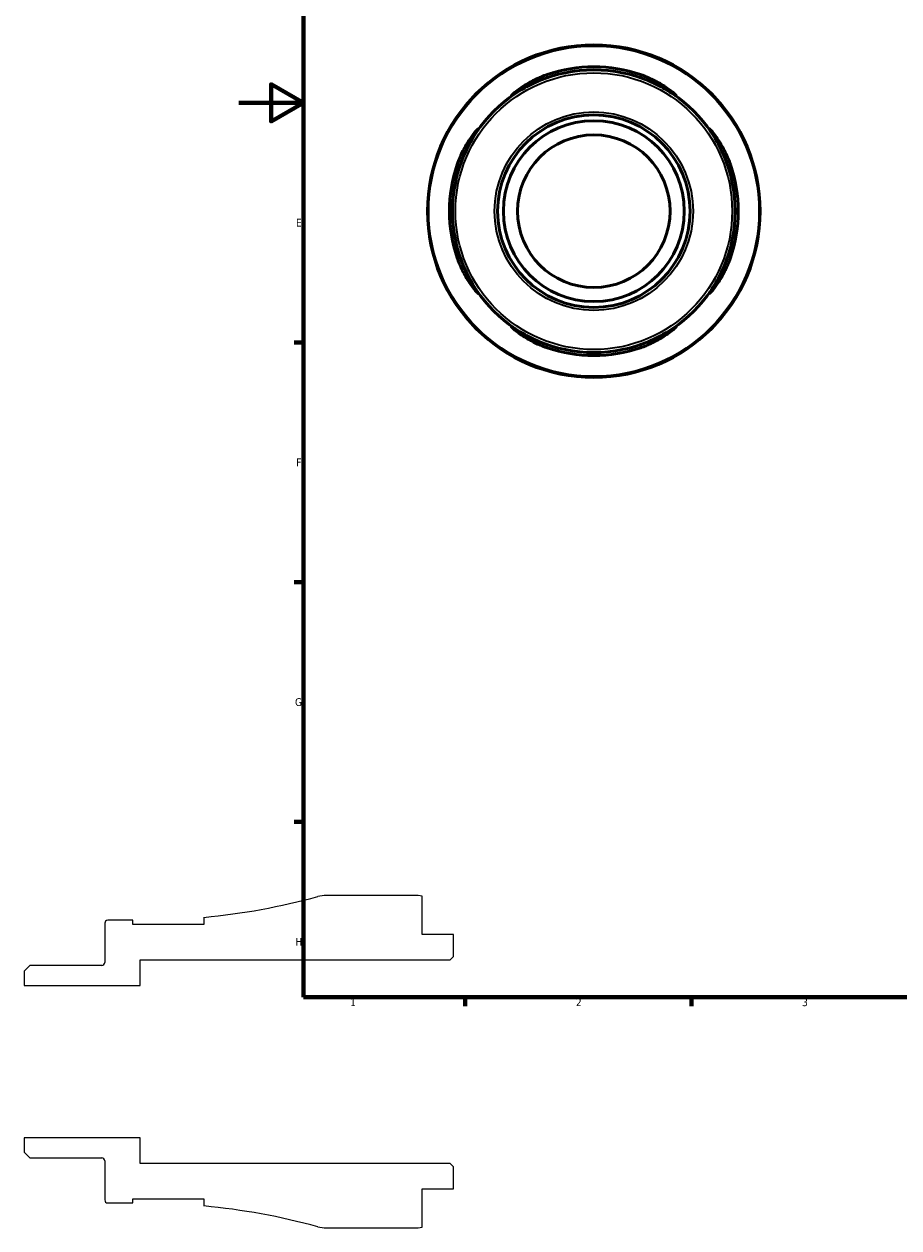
# Model space of a CAD drawing. Header units: millimetres. Extents: x -67 to 906, y -52 to 594.
# Tile 1 of 5: x -67 to 204, y -52 to 321. Entities that reach past the tile are written whole.
import ezdxf

# ---------------------------------------------------------------- set-up
doc = ezdxf.new("R2010")
doc.units = ezdxf.units.MM
for name, color, linetype, lineweight in [('Border (ANSI)', 7, 'Continuous', 70), ('Visible (ANSI)', 7, 'Continuous', 50), ('Visible Narrow (ANSI)', 7, 'Continuous', 35)]:
    doc.layers.add(name, color=color, linetype=linetype, lineweight=lineweight)
doc.styles.add('Note Text (ANSI)', font='tahoma.ttf')

# ---------------------------------------------------------------- blocks, each defined once
blk = doc.blocks.new('Borders Default Border')
at = {"layer": 'Border (ANSI)'}
for p, q in [((20, 222.75), (17.2, 222.75)), ((20, 148.5), (17.2, 148.5)), ((20, 74.25), (17.2, 74.25)), ((70.08, 20), (70.08, 17.2)), ((140.17, 20), (140.17, 17.2))]:
    blk.add_line(p, q, dxfattribs=at)
at = {"layer": 'Border (ANSI)', "flags": 128}
for points in [[(20, 20), (20, 574), (821, 574), (821, 20), (20, 20)], [(0, 297), (20, 297), (10, 302.77), (10, 291.23), (20, 297)]]:
    blk.add_lwpolyline(points, dxfattribs=at)
at = {"layer": 'Border (ANSI)', "color": 5, "true_color": 0x0000ff, "char_height": 2.4, "attachment_point": 7, "style": 'Note Text (ANSI)'}
for s, insert in [('E', (17.71, 258.68)), ('F', (17.78, 184.43)), ('G', (17.4, 110.13)), ('H', (17.53, 35.93)), ('1', (34.5, 17.2)), ('2', (104.4, 17.2)), ('3', (174.46, 17.15))]:
    blk.add_mtext(s, dxfattribs=dict(at, insert=insert))

msp = doc.modelspace()

# ---------------------------------------------------------------- linework, layer by layer
for p, q in [((54.37, 51.5), (27.16, 51.5)), ((56.8, 39.37), (56.8, 51.26)), ((-41.5, 42.85), (-41.5, 30.73)), ((-32.86, 43.78), (-40.58, 43.78)), ((-32.86, 42.51), (-32.86, 43.78)), ((-10.81, 42.51), (-32.86, 42.51)), ((-10.81, 44.71), (-10.81, 42.51)), ((66.5, 39.37), (56.8, 39.37)), ((66.5, 32.53), (66.5, 39.37)), ((-30.5, 23.62), (-30.5, 31.5)), ((-30.5, 31.5), (65.47, 31.5)), ((65.47, 31.5), (66.5, 32.53)), ((-64.71, 29.81), (-66.5, 28.02)), ((-66.5, 28.02), (-66.5, 23.62)), ((-42.43, 29.81), (-64.71, 29.81)), ((-66.5, 23.62), (-30.5, 23.62)), ((-30.5, -23.62), (-66.5, -23.62)), ((-66.5, -23.62), (-66.5, -28.02)), ((-30.5, -31.5), (-30.5, -23.62)), ((-66.5, -28.02), (-64.71, -29.81)), ((-64.71, -29.81), (-42.43, -29.81)), ((-41.5, -30.73), (-41.5, -42.85)), ((65.47, -31.5), (-30.5, -31.5)), ((66.5, -32.53), (65.47, -31.5)), ((66.5, -39.38), (66.5, -32.53)), ((56.8, -51.26), (56.8, -39.38)), ((56.8, -39.38), (66.5, -39.38)), ((-40.58, -43.78), (-32.86, -43.78)), ((-32.86, -43.78), (-32.86, -42.52)), ((-32.86, -42.52), (-10.81, -42.52)), ((-10.81, -42.52), (-10.81, -44.71)), ((27.16, -51.5), (54.37, -51.5))]:
    msp.add_line(p, q)
for centre, major_axis, start_param, end_param in [((-30.5, 252.5), (-201.37, -54.95), 1.398904, 1.570796), ((27.16, 41.2), (-10.3, 0), 4.712389, 4.978767), ((54.37, 39.37), (-11.88, 2.43), 4.712389, 4.913747), ((-40.58, 42.85), (-0.925, 0), 4.712389, 6.283185), ((-42.43, 30.73), (0, -0.925), 0, 1.570796), ((-42.43, -30.73), (0.925, 0), 0, 1.570796), ((-40.58, -42.85), (0, -0.925), 4.712389, 6.283185), ((-30.5, -252.5), (207.8, -19.69), 1.398904, 1.570796), ((27.16, -41.2), (9.94, -2.71), 4.712389, 4.978767), ((54.37, -39.38), (12.13, 0), 4.712389, 4.913747)]:
    msp.add_ellipse(centre, major_axis=major_axis, ratio=1, start_param=start_param, end_param=end_param)
at = {"layer": 'Visible (ANSI)'}
for radius in [51.5, 43.78, 29.81, 28.02, 23.62]:
    msp.add_circle((109.96, 263.43), radius, dxfattribs=at)
for start, end in [(71.0879, 108.9121), (161.0879, 198.9121), (341.0879, 18.9121), (251.0879, 288.9121)]:
    msp.add_arc((109.96, 263.43), 44.71, start, end, dxfattribs=at)
for points, knots in [([(88.65, 301.67), (87.82, 301.2), (87.07, 300.75), (85.76, 299.94), (85.23, 299.6), (84.61, 299.24), (84.47, 299.17), (84.43, 299.25), (84.54, 299.39), (85.1, 299.92), (85.62, 300.37), (87.18, 301.55), (88.34, 302.34), (90.9, 303.8), (92.29, 304.49), (94.33, 305.31), (94.9, 305.52), (95.47, 305.72)], [-3.152068, -3.152068, -3.152068, -3.152068, -2.801791, -2.801791, -2.42577, -2.42577, -2.130786, -2.130786, -1.826515, -1.826515, -1.431497, -1.431497, -0.908928, -0.908928, -0.426062, -0.426062, -0.243846, -0.243846, -0.243846, -0.243846]), ([(124.45, 305.72), (124.81, 305.6), (125.17, 305.46), (126.78, 304.85), (127.97, 304.31), (130.44, 303.03), (131.66, 302.27), (133.59, 300.93), (134.34, 300.33), (135.18, 299.59), (135.4, 299.37), (135.51, 299.17), (135.44, 299.18), (135.02, 299.4), (134.63, 299.64), (133.38, 300.43), (132.4, 301.03), (131.26, 301.67)], [-2.904456, -2.904456, -2.904456, -2.904456, -2.78905, -2.78905, -2.388178, -2.388178, -1.889818, -1.889818, -1.428741, -1.428741, -1.104934, -1.104934, -0.816316, -0.816316, -0.475407, -0.475407, 0, 0, 0, 0]), ([(67.67, 277.92), (67.79, 278.28), (67.92, 278.64), (68.53, 280.25), (69.08, 281.44), (70.36, 283.91), (71.12, 285.13), (72.46, 287.06), (73.06, 287.81), (73.8, 288.65), (74.02, 288.86), (74.21, 288.98), (74.21, 288.91), (73.99, 288.49), (73.74, 288.1), (72.96, 286.85), (72.35, 285.87), (71.72, 284.73)], [-2.904579, -2.904579, -2.904579, -2.904579, -2.78909, -2.78909, -2.388116, -2.388116, -1.889782, -1.889782, -1.428759, -1.428759, -1.104982, -1.104982, -0.816371, -0.816371, -0.475448, -0.475448, -0.000119, -0.000119, -0.000119, -0.000119]), ([(148.2, 284.73), (147.73, 285.57), (147.28, 286.32), (146.48, 287.62), (146.13, 288.16), (145.77, 288.77), (145.71, 288.92), (145.78, 288.96), (145.92, 288.84), (146.46, 288.28), (146.9, 287.76), (148.08, 286.2), (148.87, 285.05), (150.33, 282.48), (151.02, 281.09), (151.84, 279.06), (152.06, 278.49), (152.25, 277.92)], [-3.152067, -3.152067, -3.152067, -3.152067, -2.801752, -2.801752, -2.425746, -2.425746, -2.130774, -2.130774, -1.82651, -1.82651, -1.431497, -1.431497, -0.908928, -0.908928, -0.426061, -0.426061, -0.243846, -0.243846, -0.243846, -0.243846]), ([(71.72, 242.12), (72.18, 241.28), (72.64, 240.53), (73.44, 239.23), (73.78, 238.7), (74.14, 238.08), (74.21, 237.93), (74.14, 237.89), (74, 238.01), (73.46, 238.57), (73.02, 239.09), (71.84, 240.65), (71.05, 241.81), (69.58, 244.37), (68.9, 245.76), (68.07, 247.8), (67.86, 248.37), (67.67, 248.94)], [-3.152067, -3.152067, -3.152067, -3.152067, -2.801752, -2.801752, -2.425746, -2.425746, -2.130774, -2.130774, -1.82651, -1.82651, -1.431497, -1.431497, -0.908928, -0.908928, -0.426061, -0.426061, -0.243846, -0.243846, -0.243846, -0.243846]), ([(152.25, 248.94), (152.13, 248.57), (152, 248.21), (151.38, 246.61), (150.84, 245.41), (149.56, 242.95), (148.8, 241.73), (147.46, 239.79), (146.86, 239.04), (146.12, 238.2), (145.9, 237.99), (145.7, 237.88), (145.71, 237.95), (145.93, 238.36), (146.17, 238.75), (146.96, 240), (147.56, 240.98), (148.2, 242.12)], [-2.904579, -2.904579, -2.904579, -2.904579, -2.78909, -2.78909, -2.388116, -2.388116, -1.889782, -1.889782, -1.428759, -1.428759, -1.104982, -1.104982, -0.816371, -0.816371, -0.475448, -0.475448, -0.000119, -0.000119, -0.000119, -0.000119]), ([(95.47, 221.13), (95.11, 221.26), (94.74, 221.39), (93.14, 222), (91.95, 222.54), (89.48, 223.83), (88.26, 224.58), (86.32, 225.93), (85.57, 226.53), (84.74, 227.27), (84.52, 227.49), (84.41, 227.68), (84.48, 227.67), (84.9, 227.46), (85.28, 227.21), (86.54, 226.43), (87.51, 225.82), (88.65, 225.19)], [-2.904579, -2.904579, -2.904579, -2.904579, -2.78909, -2.78909, -2.388116, -2.388116, -1.889782, -1.889782, -1.428759, -1.428759, -1.104982, -1.104982, -0.816371, -0.816371, -0.475448, -0.475448, -0.000119, -0.000119, -0.000119, -0.000119]), ([(131.26, 225.19), (132.1, 225.65), (132.85, 226.1), (134.16, 226.91), (134.69, 227.25), (135.3, 227.61), (135.45, 227.68), (135.49, 227.61), (135.37, 227.47), (134.81, 226.93), (134.29, 226.49), (132.73, 225.31), (131.58, 224.52), (129.01, 223.05), (127.62, 222.37), (125.59, 221.54), (125.02, 221.33), (124.45, 221.13)], [-3.152067, -3.152067, -3.152067, -3.152067, -2.801752, -2.801752, -2.425746, -2.425746, -2.130774, -2.130774, -1.82651, -1.82651, -1.431497, -1.431497, -0.908928, -0.908928, -0.426061, -0.426061, -0.243846, -0.243846, -0.243846, -0.243846])]:
    msp.add_open_spline(points, degree=3, knots=knots, dxfattribs=at)
at = {"layer": 'Visible Narrow (ANSI)'}
for p, q in [((95.47, 304.78), (95.47, 305.67)), ((124.45, 305.67), (124.45, 304.78)), ((67.72, 277.92), (68.6, 277.92)), ((151.32, 277.92), (152.2, 277.92)), ((68.6, 248.94), (67.72, 248.94)), ((152.2, 248.94), (151.32, 248.94)), ((95.47, 221.18), (95.47, 222.07)), ((124.45, 222.07), (124.45, 221.18))]:
    msp.add_line(p, q, dxfattribs=at)
for radius in [51.14, 42.85, 30.73]:
    msp.add_circle((109.96, 263.43), radius, dxfattribs=at)

# ---------------------------------------------------------------- block references
msp.add_blockref('Borders Default Border', (0, 0))

doc.saveas('drawing.dxf')
